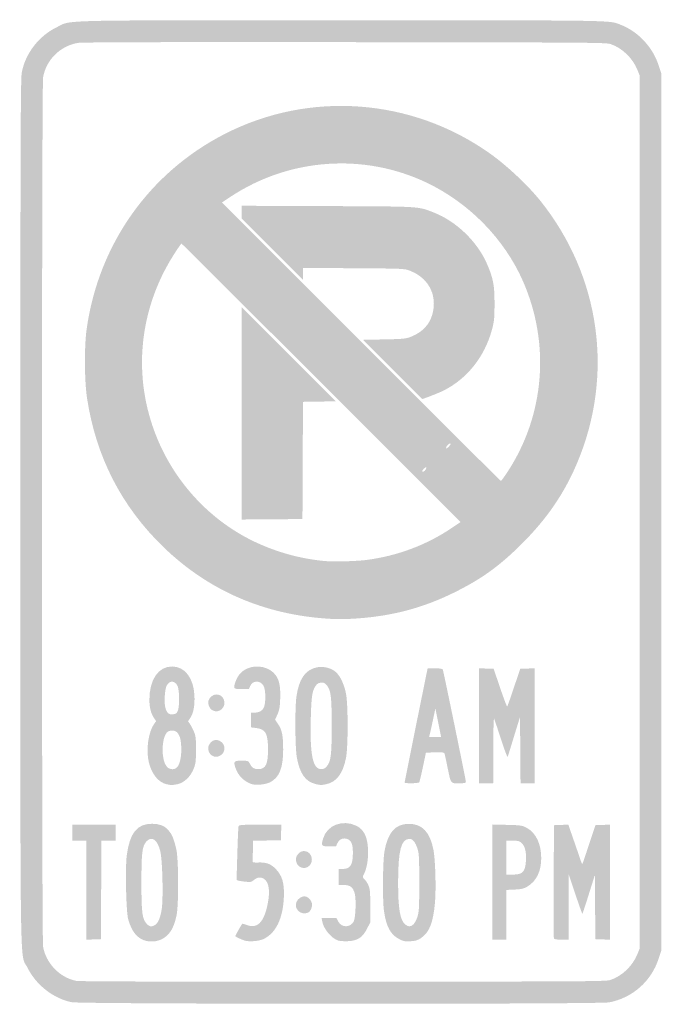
# Model space of a CAD drawing. Header units: inches. Extents: x -5.9 to 5.9, y -9 to 9.
import ezdxf

# ---------------------------------------------------------------- set-up
doc = ezdxf.new("R2010")
doc.units = ezdxf.units.IN
doc.header["$MEASUREMENT"] = 0

msp = doc.modelspace()

# ---------------------------------------------------------------- hatches: boundary and pattern name
h = msp.add_hatch(color=7)
edge = h.paths.add_edge_path()
edge.add_spline(control_points=[(-4.931, -8.973), (-5.263, -8.908), (-5.584, -8.658), (-5.739, -8.344), (-5.883, -8.052), (-5.871, -8.862), (-5.871, 0), (-5.871, 6.907), (-5.867, 7.928), (-5.845, 8.046), (-5.78, 8.391), (-5.535, 8.71), (-5.215, 8.868), (-4.926, 9.011), (-5.368, 9), (0, 9), (5.135, 9), (4.902, 9.004), (5.126, 8.915), (5.441, 8.791), (5.704, 8.508), (5.812, 8.179)], knot_values=[0, 0, 0, 0, 1, 1, 1, 2, 2, 2, 3, 3, 3, 4, 4, 4, 5, 5, 5, 6, 6, 6, 7, 7, 7, 7], degree=3, periodic=0)
edge.add_line((5.812, 8.179), (5.862, 8.026))
edge.add_line((5.862, 8.026), (5.862, 0))
edge.add_line((5.862, 0), (5.862, -8.026))
edge.add_line((5.862, -8.026), (5.812, -8.179))
edge.add_spline(control_points=[(5.812, -8.179), (5.677, -8.591), (5.334, -8.894), (4.908, -8.976), (4.722, -9.012), (-4.748, -9.009), (-4.931, -8.973)], knot_values=[0, 0, 0, 0, 1, 1, 1, 2, 2, 2, 2], degree=3, periodic=0)
edge = h.paths.add_edge_path(flags=0)
edge.add_spline(control_points=[(4.934, -8.565), (5.147, -8.492), (5.338, -8.308), (5.426, -8.09)], knot_values=[0, 0, 0, 0, 1, 1, 1, 1], degree=3, periodic=0)
edge.add_line((5.426, -8.09), (5.466, -7.991))
edge.add_line((5.466, -7.991), (5.466, 0))
edge.add_line((5.466, 0), (5.466, 7.991))
edge.add_line((5.466, 7.991), (5.426, 8.09))
edge.add_spline(control_points=[(5.426, 8.09), (5.338, 8.308), (5.147, 8.492), (4.934, 8.565), (4.85, 8.593), (4.574, 8.595), (0.069, 8.6), (-3.357, 8.603), (-4.739, 8.599), (-4.819, 8.586), (-5.141, 8.531), (-5.397, 8.279), (-5.455, 7.958), (-5.482, 7.813), (-5.482, -7.813), (-5.455, -7.958), (-5.399, -8.267), (-5.146, -8.525), (-4.845, -8.583), (-4.791, -8.594), (-2.953, -8.599), (0.043, -8.597), (4.576, -8.595), (4.85, -8.593), (4.934, -8.565)], knot_values=[0, 0, 0, 0, 1, 1, 1, 2, 2, 2, 3, 3, 3, 4, 4, 4, 5, 5, 5, 6, 6, 6, 7, 7, 7, 8, 8, 8, 8], degree=3, periodic=0)
h = msp.add_hatch(color=7)
edge = h.paths.add_edge_path()
edge.add_spline(control_points=[(-0.224, -1.954), (-1.406, -1.882), (-2.431, -1.437), (-3.255, -0.639), (-4.019, 0.1), (-4.486, 1.01), (-4.649, 2.074), (-4.699, 2.399), (-4.703, 3.02), (-4.658, 3.345), (-4.443, 4.891), (-3.519, 6.203), (-2.143, 6.913), (-0.587, 7.716), (1.287, 7.581), (2.724, 6.563), (3.034, 6.343), (3.425, 5.976), (3.653, 5.69), (4.752, 4.311), (5.002, 2.494), (4.314, 0.88), (4.082, 0.336), (3.77, -0.12), (3.32, -0.571), (2.901, -0.99), (2.565, -1.232), (2.052, -1.483), (1.492, -1.757), (0.944, -1.902), (0.302, -1.948), (0.062, -1.964), (-0.034, -1.966), (-0.224, -1.954)], knot_values=[0, 0, 0, 0, 1, 1, 1, 2, 2, 2, 3, 3, 3, 4, 4, 4, 5, 5, 5, 6, 6, 6, 7, 7, 7, 8, 8, 8, 9, 9, 9, 10, 10, 10, 11, 11, 11, 11], degree=3, periodic=0)
edge = h.paths.add_edge_path(flags=0)
edge.add_spline(control_points=[(0.474, -0.877), (1.04, -0.801), (1.566, -0.603), (2.03, -0.29)], knot_values=[0, 0, 0, 0, 1, 1, 1, 1], degree=3, periodic=0)
edge.add_line((2.03, -0.29), (2.186, -0.186))
edge.add_line((2.186, -0.186), (-0.364, 2.364))
edge.add_spline(control_points=[(-0.364, 2.364), (-1.766, 3.766), (-2.918, 4.914), (-2.922, 4.914), (-2.927, 4.914), (-2.985, 4.831), (-3.05, 4.73), (-3.5, 4.036), (-3.705, 3.214), (-3.629, 2.405), (-3.524, 1.293), (-2.915, 0.285), (-1.983, -0.321), (-1.475, -0.651), (-0.849, -0.859), (-0.233, -0.903), (-0.095, -0.913), (0.324, -0.898), (0.474, -0.877)], knot_values=[0, 0, 0, 0, 1, 1, 1, 2, 2, 2, 3, 3, 3, 4, 4, 4, 5, 5, 5, 6, 6, 6, 6], degree=3, periodic=0)
edge = h.paths.add_edge_path(flags=0)
edge.add_spline(control_points=[(3.043, 0.728), (3.726, 1.766), (3.834, 3.076), (3.329, 4.226), (2.991, 4.996), (2.343, 5.659), (1.565, 6.029), (0.419, 6.575), (-0.947, 6.479), (-2.014, 5.776)], knot_values=[0, 0, 0, 0, 1, 1, 1, 2, 2, 2, 3, 3, 3, 3], degree=3, periodic=0)
edge.add_line((-2.014, 5.776), (-2.182, 5.665))
edge.add_line((-2.182, 5.665), (0.366, 3.117))
edge.add_spline(control_points=[(0.366, 3.117), (1.767, 1.716), (2.919, 0.569), (2.926, 0.569), (2.933, 0.569), (2.985, 0.641), (3.043, 0.728)], knot_values=[0, 0, 0, 0, 1, 1, 1, 2, 2, 2, 2], degree=3, periodic=0)
edge = h.paths.add_edge_path(flags=0)
edge.add_spline(control_points=[(1.56, 0.807), (1.56, 0.827), (1.55, 0.824), (1.518, 0.794), (1.494, 0.772), (1.48, 0.746), (1.485, 0.738), (1.498, 0.717), (1.56, 0.774), (1.56, 0.807)], knot_values=[0, 0, 0, 0, 1, 1, 1, 2, 2, 2, 3, 3, 3, 3], degree=3, periodic=0)
edge = h.paths.add_edge_path(flags=0)
edge.add_spline(control_points=[(2.004, 1.252), (1.987, 1.269), (1.922, 1.207), (1.922, 1.174), (1.922, 1.155), (1.935, 1.16), (1.969, 1.194), (1.994, 1.219), (2.01, 1.246), (2.004, 1.252)], knot_values=[0, 0, 0, 0, 1, 1, 1, 2, 2, 2, 3, 3, 3, 3], degree=3, periodic=0)
h = msp.add_hatch(color=7)
edge = h.paths.add_edge_path()
edge.add_line((0.942, 2.61), (0.401, 3.151))
edge.add_line((0.401, 3.151), (0.786, 3.159))
edge.add_spline(control_points=[(0.786, 3.159), (1.138, 3.166), (1.182, 3.17), (1.276, 3.206), (1.553, 3.313), (1.698, 3.525), (1.698, 3.822), (1.698, 4.087), (1.529, 4.316), (1.259, 4.417), (1.157, 4.455), (1.14, 4.456), (0.228, 4.462)], knot_values=[0, 0, 0, 0, 1, 1, 1, 2, 2, 2, 3, 3, 3, 4, 4, 4, 4], degree=3, periodic=0)
edge.add_line((0.228, 4.462), (-0.698, 4.467))
edge.add_line((-0.698, 4.467), (-0.698, 4.359))
edge.add_line((-0.698, 4.359), (-0.698, 4.25))
edge.add_line((-0.698, 4.25), (-1.259, 4.81))
edge.add_line((-1.259, 4.81), (-1.819, 5.37))
edge.add_line((-1.819, 5.37), (-1.819, 5.488))
edge.add_line((-1.819, 5.488), (-1.819, 5.605))
edge.add_line((-1.819, 5.605), (-0.246, 5.599))
edge.add_spline(control_points=[(-0.246, 5.599), (1.483, 5.592), (1.401, 5.596), (1.694, 5.483), (2.106, 5.324), (2.495, 4.95), (2.672, 4.54), (2.786, 4.276), (2.81, 4.148), (2.809, 3.81), (2.808, 3.539), (2.803, 3.491), (2.762, 3.337), (2.628, 2.841), (2.304, 2.434), (1.869, 2.219), (1.774, 2.173), (1.509, 2.069), (1.484, 2.069), (1.483, 2.069), (1.239, 2.313), (0.942, 2.61)], knot_values=[0, 0, 0, 0, 1, 1, 1, 2, 2, 2, 3, 3, 3, 4, 4, 4, 5, 5, 5, 6, 6, 6, 7, 7, 7, 7], degree=3, periodic=0)
for points in [[(-1.819, 1.806), (-1.819, 3.75), (-0.957, 2.888), (-0.095, 2.026), (-0.396, 2.021), (-0.698, 2.016), (-0.702, 0.944), (-0.707, -0.129), (-1.263, -0.134), (-1.819, -0.138), (-1.819, 1.806)], [(-4.664, -6.923), (-4.664, -6.017), (-4.793, -6.017), (-4.922, -6.017), (-4.922, -5.871), (-4.922, -5.724), (-4.526, -5.724), (-4.129, -5.724), (-4.129, -5.871), (-4.129, -6.017), (-4.258, -6.017), (-4.388, -6.017), (-4.392, -6.918), (-4.397, -7.819), (-4.53, -7.824), (-4.664, -7.829), (-4.664, -6.923)]]:
    msp.add_hatch(color=7).paths.add_polyline_path(points)
h = msp.add_hatch(color=7)
edge = h.paths.add_edge_path()
edge.add_spline(control_points=[(-3.196, -4.983), (-3.344, -4.948), (-3.464, -4.801), (-3.518, -4.587), (-3.575, -4.365), (-3.53, -4.031), (-3.423, -3.88)], knot_values=[0, 0, 0, 0, 1, 1, 1, 2, 2, 2, 2], degree=3, periodic=0)
edge.add_line((-3.423, -3.88), (-3.386, -3.828))
edge.add_line((-3.386, -3.828), (-3.423, -3.775))
edge.add_spline(control_points=[(-3.423, -3.775), (-3.479, -3.696), (-3.509, -3.579), (-3.509, -3.438), (-3.509, -3.065), (-3.345, -2.827), (-3.091, -2.828), (-2.863, -2.829), (-2.701, -3.037), (-2.685, -3.352), (-2.675, -3.538), (-2.701, -3.681), (-2.76, -3.768)], knot_values=[0, 0, 0, 0, 1, 1, 1, 2, 2, 2, 3, 3, 3, 4, 4, 4, 4], degree=3, periodic=0)
edge.add_line((-2.76, -3.768), (-2.802, -3.83))
edge.add_line((-2.802, -3.83), (-2.768, -3.878))
edge.add_spline(control_points=[(-2.768, -3.878), (-2.75, -3.904), (-2.717, -3.967), (-2.695, -4.019), (-2.66, -4.101), (-2.656, -4.14), (-2.656, -4.353), (-2.657, -4.565), (-2.662, -4.607), (-2.697, -4.697), (-2.755, -4.843), (-2.871, -4.955), (-2.989, -4.981), (-3.09, -5.002), (-3.113, -5.002), (-3.196, -4.983)], knot_values=[0, 0, 0, 0, 1, 1, 1, 2, 2, 2, 3, 3, 3, 4, 4, 4, 5, 5, 5, 5], degree=3, periodic=0)
edge = h.paths.add_edge_path(flags=0)
edge.add_spline(control_points=[(-2.994, -4.663), (-2.944, -4.6), (-2.917, -4.445), (-2.927, -4.283), (-2.935, -4.146), (-2.953, -4.09), (-3.005, -4.03), (-3.041, -3.989), (-3.15, -3.99), (-3.188, -4.033), (-3.293, -4.149), (-3.294, -4.55), (-3.189, -4.663), (-3.133, -4.724), (-3.041, -4.723), (-2.994, -4.663)], knot_values=[0, 0, 0, 0, 1, 1, 1, 2, 2, 2, 3, 3, 3, 4, 4, 4, 5, 5, 5, 5], degree=3, periodic=0)
edge = h.paths.add_edge_path(flags=0)
edge.add_spline(control_points=[(-2.992, -3.647), (-2.954, -3.571), (-2.957, -3.252), (-2.996, -3.178), (-3.047, -3.082), (-3.143, -3.082), (-3.192, -3.177), (-3.228, -3.246), (-3.243, -3.486), (-3.217, -3.581), (-3.19, -3.68), (-3.156, -3.71), (-3.08, -3.703), (-3.03, -3.699), (-3.012, -3.688), (-2.992, -3.647)], knot_values=[0, 0, 0, 0, 1, 1, 1, 2, 2, 2, 3, 3, 3, 4, 4, 4, 5, 5, 5, 5], degree=3, periodic=0)
h = msp.add_hatch(color=7)
edge = h.paths.add_edge_path()
edge.add_spline(control_points=[(-1.621, -4.985), (-1.762, -4.948), (-1.884, -4.831), (-1.932, -4.687), (-1.973, -4.564), (-1.963, -4.552), (-1.82, -4.552), (-1.701, -4.552), (-1.699, -4.553), (-1.67, -4.608), (-1.63, -4.685), (-1.598, -4.706), (-1.514, -4.706), (-1.379, -4.707), (-1.336, -4.615), (-1.338, -4.336), (-1.34, -4.05), (-1.382, -3.975), (-1.556, -3.954)], knot_values=[0, 0, 0, 0, 1, 1, 1, 2, 2, 2, 3, 3, 3, 4, 4, 4, 5, 5, 5, 6, 6, 6, 6], degree=3, periodic=0)
edge.add_line((-1.556, -3.954), (-1.647, -3.943))
edge.add_line((-1.647, -3.943), (-1.647, -3.808))
edge.add_line((-1.647, -3.808), (-1.647, -3.672))
edge.add_line((-1.647, -3.672), (-1.585, -3.672))
edge.add_spline(control_points=[(-1.585, -3.672), (-1.491, -3.672), (-1.427, -3.631), (-1.406, -3.556), (-1.375, -3.444), (-1.383, -3.24), (-1.422, -3.177), (-1.483, -3.077), (-1.617, -3.082), (-1.663, -3.185)], knot_values=[0, 0, 0, 0, 1, 1, 1, 2, 2, 2, 3, 3, 3, 3], degree=3, periodic=0)
edge.add_line((-1.663, -3.185), (-1.687, -3.241))
edge.add_line((-1.687, -3.241), (-1.822, -3.241))
edge.add_spline(control_points=[(-1.822, -3.241), (-1.975, -3.241), (-1.978, -3.237), (-1.931, -3.102), (-1.89, -2.988), (-1.824, -2.914), (-1.72, -2.866), (-1.541, -2.785), (-1.305, -2.838), (-1.199, -2.985), (-1.129, -3.08), (-1.107, -3.199), (-1.115, -3.423), (-1.121, -3.579), (-1.13, -3.629), (-1.165, -3.706)], knot_values=[0, 0, 0, 0, 1, 1, 1, 2, 2, 2, 3, 3, 3, 4, 4, 4, 5, 5, 5, 5], degree=3, periodic=0)
edge.add_line((-1.165, -3.706), (-1.208, -3.8))
edge.add_line((-1.208, -3.8), (-1.153, -3.882))
edge.add_spline(control_points=[(-1.153, -3.882), (-1.081, -3.99), (-1.06, -4.094), (-1.06, -4.352), (-1.06, -4.685), (-1.132, -4.862), (-1.301, -4.948), (-1.374, -4.985), (-1.544, -5.005), (-1.621, -4.985)], knot_values=[0, 0, 0, 0, 1, 1, 1, 2, 2, 2, 3, 3, 3, 3], degree=3, periodic=0)
h = msp.add_hatch(color=7)
edge = h.paths.add_edge_path()
edge.add_spline(control_points=[(-0.464, -4.981), (-0.653, -4.936), (-0.758, -4.787), (-0.811, -4.487), (-0.842, -4.31), (-0.846, -3.59), (-0.818, -3.385), (-0.772, -3.058), (-0.659, -2.892), (-0.45, -2.845), (-0.339, -2.82), (-0.206, -2.847), (-0.115, -2.914), (-0.028, -2.977), (0.051, -3.133), (0.089, -3.319), (0.13, -3.517), (0.13, -4.311), (0.089, -4.509), (0.031, -4.79), (-0.084, -4.942), (-0.269, -4.982), (-0.367, -5.002), (-0.371, -5.002), (-0.464, -4.981)], knot_values=[0, 0, 0, 0, 1, 1, 1, 2, 2, 2, 3, 3, 3, 4, 4, 4, 5, 5, 5, 6, 6, 6, 7, 7, 7, 8, 8, 8, 8], degree=3, periodic=0)
edge = h.paths.add_edge_path(flags=0)
edge.add_spline(control_points=[(-0.261, -4.655), (-0.186, -4.566), (-0.172, -4.451), (-0.172, -3.914), (-0.172, -3.376), (-0.186, -3.262), (-0.262, -3.171), (-0.299, -3.128), (-0.317, -3.12), (-0.368, -3.124), (-0.416, -3.128), (-0.439, -3.142), (-0.468, -3.186), (-0.53, -3.278), (-0.545, -3.383), (-0.555, -3.795), (-0.571, -4.455), (-0.518, -4.707), (-0.361, -4.707), (-0.32, -4.707), (-0.293, -4.693), (-0.261, -4.655)], knot_values=[0, 0, 0, 0, 1, 1, 1, 2, 2, 2, 3, 3, 3, 4, 4, 4, 5, 5, 5, 6, 6, 6, 7, 7, 7, 7], degree=3, periodic=0)
h = msp.add_hatch(color=7)
edge = h.paths.add_edge_path()
edge.add_spline(control_points=[(1.163, -4.953), (1.163, -4.945), (1.258, -4.472), (1.373, -3.901)], knot_values=[0, 0, 0, 0, 1, 1, 1, 1], degree=3, periodic=0)
edge.add_line((1.373, -3.901), (1.584, -2.862))
edge.add_line((1.584, -2.862), (1.719, -2.862))
edge.add_spline(control_points=[(1.719, -2.862), (1.812, -2.862), (1.857, -2.869), (1.862, -2.884), (1.877, -2.924), (2.284, -4.904), (2.284, -4.935), (2.284, -4.962), (2.268, -4.966), (2.155, -4.966), (2, -4.966), (2.012, -4.982), (1.948, -4.672), (1.924, -4.554), (1.9, -4.443), (1.895, -4.426), (1.886, -4.399), (1.866, -4.396), (1.719, -4.4)], knot_values=[0, 0, 0, 0, 1, 1, 1, 2, 2, 2, 3, 3, 3, 4, 4, 4, 5, 5, 5, 6, 6, 6, 6], degree=3, periodic=0)
edge.add_line((1.719, -4.4), (1.553, -4.405))
edge.add_line((1.553, -4.405), (1.498, -4.668))
edge.add_spline(control_points=[(1.498, -4.668), (1.467, -4.813), (1.437, -4.939), (1.431, -4.948), (1.419, -4.968), (1.164, -4.972), (1.163, -4.953)], knot_values=[0, 0, 0, 0, 1, 1, 1, 2, 2, 2, 2], degree=3, periodic=0)
edge = h.paths.add_edge_path(flags=0)
edge.add_line((1.779, -3.858), (1.726, -3.596))
edge.add_line((1.726, -3.596), (1.681, -3.811))
edge.add_spline(control_points=[(1.681, -3.811), (1.656, -3.929), (1.63, -4.047), (1.623, -4.073)], knot_values=[0, 0, 0, 0, 1, 1, 1, 1], degree=3, periodic=0)
edge.add_line((1.623, -4.073), (1.611, -4.121))
edge.add_line((1.611, -4.121), (1.721, -4.121))
edge.add_line((1.721, -4.121), (1.831, -4.121))
edge.add_line((1.831, -4.121), (1.779, -3.858))
h = msp.add_hatch(color=7)
edge = h.paths.add_edge_path()
edge.add_line((2.526, -3.913), (2.526, -2.861))
edge.add_line((2.526, -2.861), (2.659, -2.866))
edge.add_line((2.659, -2.866), (2.793, -2.871))
edge.add_line((2.793, -2.871), (2.912, -3.22))
edge.add_spline(control_points=[(2.912, -3.22), (2.977, -3.413), (3.035, -3.566), (3.041, -3.56), (3.047, -3.554), (3.103, -3.397), (3.165, -3.21)], knot_values=[0, 0, 0, 0, 1, 1, 1, 2, 2, 2, 2], degree=3, periodic=0)
edge.add_line((3.165, -3.21), (3.279, -2.871))
edge.add_line((3.279, -2.871), (3.411, -2.866))
edge.add_line((3.411, -2.866), (3.543, -2.861))
edge.add_line((3.543, -2.861), (3.543, -3.913))
edge.add_line((3.543, -3.913), (3.543, -4.966))
edge.add_line((3.543, -4.966), (3.414, -4.966))
edge.add_line((3.414, -4.966), (3.285, -4.966))
edge.add_line((3.285, -4.966), (3.28, -4.358))
edge.add_line((3.28, -4.358), (3.276, -3.75))
edge.add_line((3.276, -3.75), (3.167, -4.103))
edge.add_spline(control_points=[(3.167, -4.103), (3.108, -4.298), (3.055, -4.469), (3.05, -4.483), (3.045, -4.497), (2.99, -4.353), (2.929, -4.164), (2.868, -3.974), (2.81, -3.803), (2.802, -3.784), (2.793, -3.764), (2.786, -3.99), (2.786, -4.358)], knot_values=[0, 0, 0, 0, 1, 1, 1, 2, 2, 2, 3, 3, 3, 4, 4, 4, 4], degree=3, periodic=0)
edge.add_line((2.786, -4.358), (2.784, -4.966))
edge.add_line((2.784, -4.966), (2.655, -4.966))
edge.add_line((2.655, -4.966), (2.526, -4.966))
edge.add_line((2.526, -4.966), (2.526, -3.913))
h = msp.add_hatch(color=7)
edge = h.paths.add_edge_path()
edge.add_spline(control_points=[(-2.356, -3.629), (-2.412, -3.598), (-2.447, -3.505), (-2.425, -3.446), (-2.374, -3.313), (-2.2, -3.303), (-2.147, -3.43), (-2.091, -3.566), (-2.231, -3.7), (-2.356, -3.629)], knot_values=[0, 0, 0, 0, 1, 1, 1, 2, 2, 2, 3, 3, 3, 3], degree=3, periodic=0)
h = msp.add_hatch(color=7)
edge = h.paths.add_edge_path()
edge.add_spline(control_points=[(-2.364, -4.458), (-2.423, -4.417), (-2.448, -4.338), (-2.422, -4.275), (-2.378, -4.169), (-2.271, -4.141), (-2.187, -4.214), (-2.118, -4.273), (-2.118, -4.383), (-2.187, -4.441), (-2.241, -4.488), (-2.312, -4.495), (-2.364, -4.458)], knot_values=[0, 0, 0, 0, 1, 1, 1, 2, 2, 2, 3, 3, 3, 4, 4, 4, 4], degree=3, periodic=0)
h = msp.add_hatch(color=7)
edge = h.paths.add_edge_path()
edge.add_spline(control_points=[(-3.608, -7.839), (-3.745, -7.789), (-3.836, -7.668), (-3.897, -7.456), (-3.935, -7.322), (-3.954, -6.512), (-3.923, -6.285), (-3.869, -5.872), (-3.735, -5.706), (-3.458, -5.707), (-3.204, -5.708), (-3.083, -5.838), (-3.014, -6.186), (-2.973, -6.396), (-2.972, -7.207), (-3.013, -7.39), (-3.053, -7.57), (-3.106, -7.68), (-3.19, -7.757), (-3.298, -7.857), (-3.467, -7.89), (-3.608, -7.839)], knot_values=[0, 0, 0, 0, 1, 1, 1, 2, 2, 2, 3, 3, 3, 4, 4, 4, 5, 5, 5, 6, 6, 6, 7, 7, 7, 7], degree=3, periodic=0)
edge = h.paths.add_edge_path(flags=0)
edge.add_spline(control_points=[(-3.415, -7.566), (-3.356, -7.54), (-3.309, -7.433), (-3.284, -7.274), (-3.253, -7.078), (-3.27, -6.375), (-3.309, -6.211), (-3.361, -5.995), (-3.47, -5.92), (-3.566, -6.034), (-3.642, -6.124), (-3.655, -6.238), (-3.655, -6.793), (-3.655, -7.349), (-3.64, -7.456), (-3.552, -7.545), (-3.505, -7.591), (-3.479, -7.595), (-3.415, -7.566)], knot_values=[0, 0, 0, 0, 1, 1, 1, 2, 2, 2, 3, 3, 3, 4, 4, 4, 5, 5, 5, 6, 6, 6, 6], degree=3, periodic=0)
h = msp.add_hatch(color=7)
edge = h.paths.add_edge_path()
edge.add_spline(control_points=[(-1.759, -7.847), (-1.803, -7.835), (-1.918, -7.783), (-1.937, -7.766), (-1.942, -7.762), (-1.835, -7.571), (-1.809, -7.537), (-1.806, -7.534), (-1.769, -7.544), (-1.726, -7.561), (-1.535, -7.634), (-1.413, -7.514), (-1.346, -7.186), (-1.296, -6.943), (-1.318, -6.78), (-1.407, -6.718), (-1.465, -6.677), (-1.533, -6.683), (-1.593, -6.734), (-1.644, -6.777), (-1.651, -6.778), (-1.78, -6.764), (-1.854, -6.756), (-1.914, -6.742), (-1.913, -6.733), (-1.913, -6.723), (-1.907, -6.506), (-1.899, -6.25), (-1.892, -5.994), (-1.882, -5.771), (-1.877, -5.754), (-1.869, -5.727), (-1.835, -5.724), (-1.481, -5.724)], knot_values=[0, 0, 0, 0, 1, 1, 1, 2, 2, 2, 3, 3, 3, 4, 4, 4, 5, 5, 5, 6, 6, 6, 7, 7, 7, 8, 8, 8, 9, 9, 9, 10, 10, 10, 11, 11, 11, 11], degree=3, periodic=0)
edge.add_line((-1.481, -5.724), (-1.093, -5.724))
edge.add_line((-1.093, -5.724), (-1.098, -5.866))
edge.add_line((-1.098, -5.866), (-1.103, -6.009))
edge.add_line((-1.103, -6.009), (-1.358, -6.013))
edge.add_line((-1.358, -6.013), (-1.612, -6.018))
edge.add_line((-1.612, -6.018), (-1.615, -6.199))
edge.add_spline(control_points=[(-1.615, -6.199), (-1.616, -6.298), (-1.618, -6.389), (-1.619, -6.4), (-1.62, -6.414), (-1.591, -6.419), (-1.523, -6.416), (-1.371, -6.409), (-1.288, -6.439), (-1.195, -6.535), (-1.075, -6.659), (-1.036, -6.799), (-1.048, -7.057), (-1.065, -7.439), (-1.191, -7.701), (-1.409, -7.812), (-1.489, -7.853), (-1.668, -7.871), (-1.759, -7.847)], knot_values=[0, 0, 0, 0, 1, 1, 1, 2, 2, 2, 3, 3, 3, 4, 4, 4, 5, 5, 5, 6, 6, 6, 6], degree=3, periodic=0)
h = msp.add_hatch(color=7)
edge = h.paths.add_edge_path()
edge.add_spline(control_points=[(-0.052, -7.845), (-0.174, -7.807), (-0.321, -7.632), (-0.345, -7.496)], knot_values=[0, 0, 0, 0, 1, 1, 1, 1], degree=3, periodic=0)
edge.add_line((-0.345, -7.496), (-0.357, -7.431))
edge.add_line((-0.357, -7.431), (-0.222, -7.431))
edge.add_line((-0.222, -7.431), (-0.086, -7.431))
edge.add_line((-0.086, -7.431), (-0.052, -7.496))
edge.add_spline(control_points=[(-0.052, -7.496), (0.011, -7.614), (0.172, -7.611), (0.233, -7.491), (0.266, -7.425), (0.278, -7.086), (0.25, -6.984), (0.219, -6.869), (0.167, -6.828), (0.053, -6.828)], knot_values=[0, 0, 0, 0, 1, 1, 1, 2, 2, 2, 3, 3, 3, 3], degree=3, periodic=0)
edge.add_line((0.053, -6.828), (-0.043, -6.828))
edge.add_line((-0.043, -6.828), (-0.043, -6.681))
edge.add_line((-0.043, -6.681), (-0.043, -6.534))
edge.add_line((-0.043, -6.534), (0.027, -6.534))
edge.add_spline(control_points=[(0.027, -6.534), (0.17, -6.534), (0.216, -6.463), (0.216, -6.241), (0.216, -6.078), (0.189, -6.012), (0.113, -5.986), (0.037, -5.959), (-0.031, -5.988), (-0.066, -6.061)], knot_values=[0, 0, 0, 0, 1, 1, 1, 2, 2, 2, 3, 3, 3, 3], degree=3, periodic=0)
edge.add_line((-0.066, -6.061), (-0.094, -6.121))
edge.add_line((-0.094, -6.121), (-0.216, -6.121))
edge.add_spline(control_points=[(-0.216, -6.121), (-0.36, -6.121), (-0.368, -6.111), (-0.329, -5.977), (-0.258, -5.733), (0.028, -5.623), (0.279, -5.743), (0.426, -5.814), (0.494, -5.966), (0.494, -6.227), (0.495, -6.391), (0.466, -6.537), (0.413, -6.64), (0.392, -6.681), (0.393, -6.689), (0.425, -6.718), (0.445, -6.735), (0.478, -6.785), (0.498, -6.828), (0.53, -6.897), (0.534, -6.937), (0.534, -7.209)], knot_values=[0, 0, 0, 0, 1, 1, 1, 2, 2, 2, 3, 3, 3, 4, 4, 4, 5, 5, 5, 6, 6, 6, 7, 7, 7, 7], degree=3, periodic=0)
edge.add_line((0.534, -7.209), (0.534, -7.512))
edge.add_line((0.534, -7.512), (0.474, -7.63))
edge.add_spline(control_points=[(0.474, -7.63), (0.392, -7.79), (0.304, -7.848), (0.125, -7.856), (0.056, -7.859), (-0.024, -7.854), (-0.052, -7.845)], knot_values=[0, 0, 0, 0, 1, 1, 1, 2, 2, 2, 2], degree=3, periodic=0)
h = msp.add_hatch(color=7)
edge = h.paths.add_edge_path()
edge.add_spline(control_points=[(1.06, -7.816), (0.905, -7.736), (0.826, -7.588), (0.785, -7.302), (0.757, -7.105), (0.763, -6.392), (0.794, -6.213), (0.854, -5.866), (0.994, -5.708), (1.241, -5.708), (1.485, -5.708), (1.628, -5.859), (1.691, -6.184), (1.726, -6.366), (1.741, -6.892), (1.719, -7.147), (1.686, -7.518), (1.619, -7.69), (1.463, -7.799), (1.405, -7.839), (1.368, -7.851), (1.273, -7.857), (1.169, -7.864), (1.144, -7.859), (1.06, -7.816)], knot_values=[0, 0, 0, 0, 1, 1, 1, 2, 2, 2, 3, 3, 3, 4, 4, 4, 5, 5, 5, 6, 6, 6, 7, 7, 7, 8, 8, 8, 8], degree=3, periodic=0)
edge = h.paths.add_edge_path(flags=0)
edge.add_spline(control_points=[(1.327, -7.545), (1.35, -7.522), (1.383, -7.458), (1.4, -7.403), (1.427, -7.315), (1.431, -7.235), (1.431, -6.784), (1.431, -6.343), (1.427, -6.253), (1.401, -6.171), (1.362, -6.046), (1.313, -5.983), (1.253, -5.983), (1.1, -5.983), (1.045, -6.192), (1.044, -6.767), (1.043, -7.262), (1.079, -7.475), (1.177, -7.552), (1.234, -7.597), (1.277, -7.595), (1.327, -7.545)], knot_values=[0, 0, 0, 0, 1, 1, 1, 2, 2, 2, 3, 3, 3, 4, 4, 4, 5, 5, 5, 6, 6, 6, 7, 7, 7, 7], degree=3, periodic=0)
h = msp.add_hatch(color=7)
edge = h.paths.add_edge_path()
edge.add_line((2.767, -6.774), (2.767, -5.72))
edge.add_line((2.767, -5.72), (3.039, -5.727))
edge.add_spline(control_points=[(3.039, -5.727), (3.301, -5.734), (3.314, -5.736), (3.403, -5.785), (3.569, -5.876), (3.664, -6.077), (3.664, -6.338), (3.664, -6.578), (3.574, -6.76), (3.409, -6.857), (3.344, -6.896), (3.304, -6.905), (3.178, -6.911)], knot_values=[0, 0, 0, 0, 1, 1, 1, 2, 2, 2, 3, 3, 3, 4, 4, 4, 4], degree=3, periodic=0)
edge.add_line((3.178, -6.911), (3.026, -6.918))
edge.add_line((3.026, -6.918), (3.026, -7.373))
edge.add_line((3.026, -7.373), (3.026, -7.828))
edge.add_line((3.026, -7.828), (2.897, -7.828))
edge.add_line((2.897, -7.828), (2.767, -7.828))
edge.add_line((2.767, -7.828), (2.767, -6.774))
edge = h.paths.add_edge_path(flags=0)
edge.add_spline(control_points=[(3.274, -6.621), (3.345, -6.594), (3.376, -6.528), (3.384, -6.382), (3.393, -6.224), (3.369, -6.124), (3.308, -6.063), (3.268, -6.022), (3.249, -6.017), (3.144, -6.017)], knot_values=[0, 0, 0, 0, 1, 1, 1, 2, 2, 2, 3, 3, 3, 3], degree=3, periodic=0)
edge.add_line((3.144, -6.017), (3.026, -6.017))
edge.add_line((3.026, -6.017), (3.026, -6.328))
edge.add_line((3.026, -6.328), (3.026, -6.638))
edge.add_line((3.026, -6.638), (3.128, -6.638))
edge.add_spline(control_points=[(3.128, -6.638), (3.184, -6.638), (3.25, -6.631), (3.274, -6.621)], knot_values=[0, 0, 0, 0, 1, 1, 1, 1], degree=3, periodic=0)
h = msp.add_hatch(color=7)
edge = h.paths.add_edge_path()
edge.add_spline(control_points=[(3.896, -7.806), (3.891, -7.794), (3.89, -7.323), (3.892, -6.759)], knot_values=[0, 0, 0, 0, 1, 1, 1, 1], degree=3, periodic=0)
edge.add_line((3.892, -6.759), (3.897, -5.733))
edge.add_line((3.897, -5.733), (4.028, -5.728))
edge.add_line((4.028, -5.728), (4.16, -5.723))
edge.add_line((4.16, -5.723), (4.245, -5.969))
edge.add_spline(control_points=[(4.245, -5.969), (4.293, -6.105), (4.349, -6.268), (4.37, -6.333), (4.391, -6.398), (4.413, -6.447), (4.417, -6.442), (4.422, -6.437), (4.477, -6.276), (4.54, -6.083)], knot_values=[0, 0, 0, 0, 1, 1, 1, 2, 2, 2, 3, 3, 3, 3], degree=3, periodic=0)
edge.add_line((4.54, -6.083), (4.655, -5.733))
edge.add_line((4.655, -5.733), (4.789, -5.728))
edge.add_line((4.789, -5.728), (4.922, -5.723))
edge.add_line((4.922, -5.723), (4.922, -6.776))
edge.add_line((4.922, -6.776), (4.922, -7.829))
edge.add_line((4.922, -7.829), (4.789, -7.824))
edge.add_line((4.789, -7.824), (4.655, -7.819))
edge.add_line((4.655, -7.819), (4.65, -7.233))
edge.add_line((4.65, -7.233), (4.645, -6.647))
edge.add_line((4.645, -6.647), (4.535, -6.997))
edge.add_spline(control_points=[(4.535, -6.997), (4.475, -7.19), (4.422, -7.351), (4.418, -7.355), (4.414, -7.359), (4.356, -7.197), (4.289, -6.996)], knot_values=[0, 0, 0, 0, 1, 1, 1, 2, 2, 2, 2], degree=3, periodic=0)
edge.add_line((4.289, -6.996), (4.167, -6.629))
edge.add_line((4.167, -6.629), (4.165, -7.228))
edge.add_line((4.165, -7.228), (4.164, -7.828))
edge.add_line((4.164, -7.828), (4.034, -7.828))
edge.add_spline(control_points=[(4.034, -7.828), (3.946, -7.828), (3.901, -7.821), (3.896, -7.806)], knot_values=[0, 0, 0, 0, 1, 1, 1, 1], degree=3, periodic=0)
h = msp.add_hatch(color=7)
edge = h.paths.add_edge_path()
edge.add_spline(control_points=[(-0.762, -6.491), (-0.821, -6.45), (-0.844, -6.358), (-0.811, -6.295), (-0.734, -6.145), (-0.535, -6.195), (-0.535, -6.365), (-0.535, -6.486), (-0.666, -6.559), (-0.762, -6.491)], knot_values=[0, 0, 0, 0, 1, 1, 1, 2, 2, 2, 3, 3, 3, 3], degree=3, periodic=0)
h = msp.add_hatch(color=7)
edge = h.paths.add_edge_path()
edge.add_spline(control_points=[(-0.779, -7.306), (-0.83, -7.249), (-0.84, -7.209), (-0.818, -7.144), (-0.798, -7.084), (-0.729, -7.034), (-0.667, -7.034), (-0.614, -7.034), (-0.545, -7.1), (-0.534, -7.162), (-0.522, -7.227), (-0.558, -7.317), (-0.604, -7.334), (-0.665, -7.357), (-0.744, -7.345), (-0.779, -7.306)], knot_values=[0, 0, 0, 0, 1, 1, 1, 2, 2, 2, 3, 3, 3, 4, 4, 4, 5, 5, 5, 5], degree=3, periodic=0)

doc.saveas('drawing.dxf')
